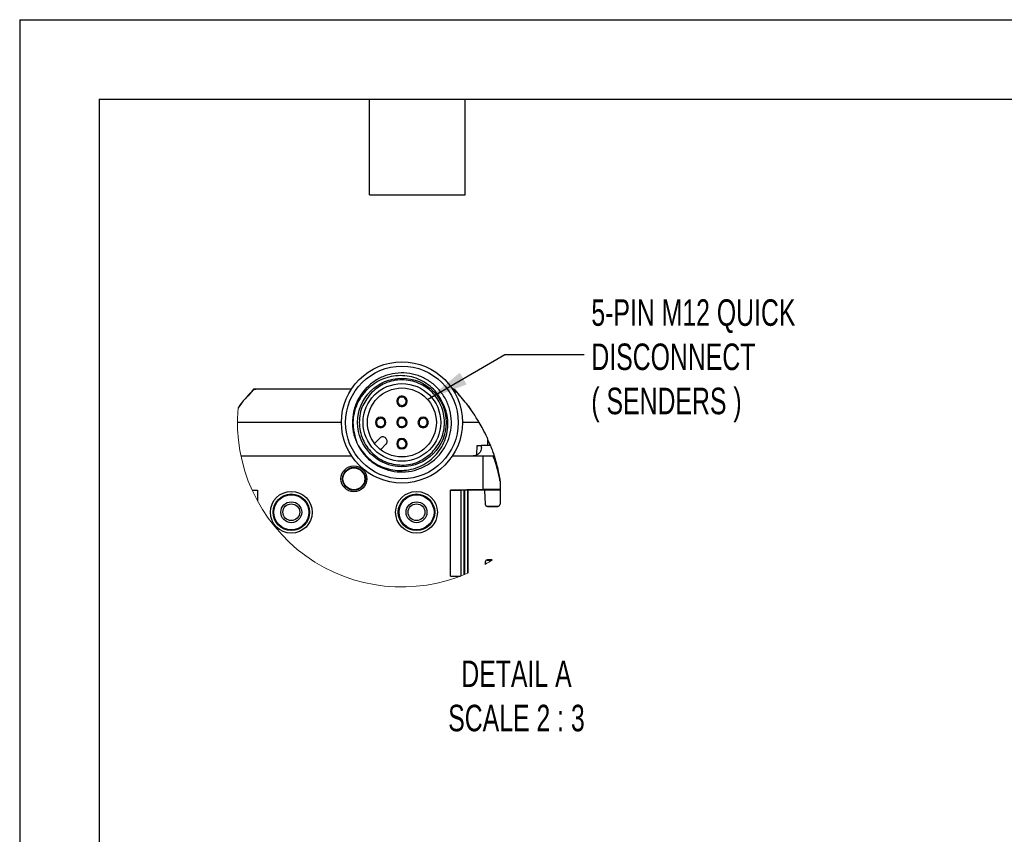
# Model space of a CAD drawing. Header units: millimetres. Extents: x 0 to 1078, y 0 to 756.
# Tile 6 of 10: x 0 to 275, y 528 to 756. Entities that reach past the tile are written whole.
import ezdxf

# ---------------------------------------------------------------- set-up
doc = ezdxf.new("R2010")
doc.units = ezdxf.units.MM
doc.header["$LTSCALE"] = 3.5
doc.layers.add('DIMENSIONS', color=140, linetype='Continuous', lineweight=25)
doc.layers.add('TEXT', color=140, linetype='Continuous', lineweight=25)
doc.styles.add('SLDTEXTSTYLE0', font='TXT', dxfattribs={"width": 0.7})
doc.dimstyles.new('SLDDIMSTYLE2', dxfattribs={"dimtxt": 0.18, "dimasz": 11.557, "dimexe": 0, "dimexo": 0.0625, "dimgap": 0, "dimtad": 0, "dimtih": 1, "dimtoh": 1, "dimdec": 0, "dimrnd": 1e-09, "dimzin": 0, "dimdsep": 46, "dimtxsty": 'Standard', "dimsah": 1, "dimcen": 0.09, "dimadec": 0, "dimazin": 0, "dimtfac": 11.557, "dimtdec": 0, "dimtofl": 0, "dimtmove": 0, "dimatfit": 3, "dimfxl": 0, "dimfrac": 2, "dimtolj": 1, "dimtzin": 0, "dimarcsym": 0})

msp = doc.modelspace()

# ---------------------------------------------------------------- linework, layer by layer
at = {"color": 7, "linetype": 'Continuous'}
for q in [(0.009, 0.009), (977.909, 755.659)]:
    msp.add_line((0.009, 755.659), q, dxfattribs=at)
for p, q in [((65.229, 652.312), (63.887, 650.621)), ((65.229, 652.312), (65.228, 652.312)), ((65.229, 652.312), (65.229, 652.312)), ((65.612, 652.487), (65.611, 652.487)), ((92.709, 652.488), (65.647, 652.488)), ((92.67, 652.43), (65.951, 652.43)), ((121.155, 652.488), (120.926, 652.488)), ((121.155, 652.488), (121.155, 652.488)), ((121.573, 652.312), (122.546, 651.107)), ((121.573, 652.312), (121.573, 652.312)), ((121.574, 652.312), (121.573, 652.312)), ((121.574, 652.312), (123.667, 649.797)), ((61.559, 647.935), (62.431, 649.046)), ((89.901, 643.155), (60.873, 643.155)), ((128.439, 643.155), (123.734, 643.155)), ((100.63, 638.783), (99.165, 637.317)), ((102.363, 638.7), (102.28, 638.783)), ((130.719, 638.472), (130.734, 636.738)), ((130.72, 638.376), (131.569, 636.738)), ((94.217, 637.469), (94.598, 636.689)), ((102.363, 637.05), (100.887, 635.574)), ((127.795, 634.104), (127.818, 636.738)), ((127.818, 636.738), (129.045, 636.738)), ((129.04, 636.135), (129.045, 636.738)), ((131.549, 636.738), (129.045, 636.738)), ((130.939, 637.99), (131.444, 636.738)), ((61.831, 633.822), (92.709, 633.822)), ((120.926, 633.822), (129.568, 633.822)), ((129.568, 624.401), (129.568, 633.822)), ((129.568, 633.822), (132.317, 633.822)), ((134.234, 626.777), (134.227, 626.867)), ((134.227, 626.867), (134.227, 626.867)), ((134.227, 626.867), (134.227, 626.867)), ((134.232, 626.821), (134.227, 626.866)), ((134.227, 626.866), (134.227, 626.866)), ((134.234, 626.777), (134.234, 624.401)), ((64.935, 624.266), (66.451, 624.24)), ((64.954, 624.224), (66.451, 624.24)), ((66.451, 624.24), (66.451, 621.213)), ((129.568, 624.401), (120.351, 624.24)), ((120.351, 624.24), (123.268, 624.209)), ((120.351, 600.237), (120.351, 624.24)), ((123.268, 624.209), (134.234, 624.401)), ((123.268, 624.209), (123.268, 600.267)), ((124.088, 624.223), (124.088, 600.579)), ((124.372, 600.696), (124.372, 624.228)), ((125.193, 624.243), (125.193, 601.044)), ((129.917, 624.244), (125.259, 624.244)), ((125.262, 624.244), (125.262, 601.075)), ((129.917, 624.192), (129.917, 624.244)), ((130.151, 624.197), (129.917, 624.192)), ((129.917, 624.192), (130.07, 620.309)), ((130.151, 624.329), (130.151, 624.197)), ((134.234, 624.275), (130.151, 624.197)), ((134.234, 624.401), (134.234, 624.275)), ((134.234, 624.275), (134.234, 620.363)), ((130.686, 619.748), (133.661, 619.801)), ((130.734, 619.705), (133.651, 619.705)), ((130.07, 604.167), (130.045, 603.514)), ((130.686, 604.728), (131.969, 604.706)), ((132.069, 604.772), (130.734, 604.772)), ((120.351, 600.237), (123.268, 600.267)), ((120.351, 600.237), (123.092, 600.189)), ((123.296, 600.267), (123.268, 600.267))]:
    msp.add_line(p, q)
for centre, radius in [((106.817, 643.155), 16.917), ((106.817, 643.155), 15.75), ((106.817, 643.155), 12.367), ((106.817, 643.155), 10.85), ((106.817, 643.155), 9.625), ((93.401, 627.405), 3.617), ((93.401, 627.405), 3.196), ((93.401, 627.405), 3.066), ((75.901, 618.072), 5.833), ((75.901, 618.072), 5.098), ((75.901, 618.072), 4.894), ((110.901, 618.072), 5.833), ((110.901, 618.072), 5.098), ((110.901, 618.072), 4.894), ((75.901, 618.072), 2.917), ((75.901, 618.072), 2.348), ((110.901, 618.072), 2.917), ((110.901, 618.072), 2.348)]:
    msp.add_circle(centre, radius)
for centre, radius, start, end in [((106.817, 649.095), 1.458, 157.52244, 337.52246), ((106.817, 649.095), 1.458, 337.52244, 157.52246), ((106.817, 649.095), 1.167, 157.5233, 292.52219), ((106.817, 649.095), 1.167, 112.52243, 157.52381), ((106.817, 649.095), 1.167, 337.5233, 112.52219), ((106.817, 649.095), 1.167, 292.52243, 337.52381), ((100.878, 643.155), 1.458, 67.52273, 247.5227), ((100.878, 643.155), 1.167, 67.52228, 202.52264), ((100.878, 643.155), 1.458, 247.52299, 67.52244), ((100.878, 643.155), 1.167, 22.52177, 67.52467), ((106.817, 643.155), 1.458, 337.52294, 157.52259), ((106.817, 643.155), 1.167, 112.52286, 157.52181), ((106.817, 643.155), 1.167, 337.5224, 112.5231), ((112.757, 643.155), 1.458, 67.52275, 247.52271), ((112.757, 643.155), 1.167, 67.52234, 202.52259), ((112.757, 643.155), 1.458, 247.52297, 67.52249), ((112.757, 643.155), 1.167, 22.52175, 67.52479), ((100.878, 643.155), 1.167, 202.5228, 247.52206), ((100.878, 643.155), 1.167, 247.52246, 22.52312), ((106.817, 643.155), 1.458, 157.52231, 337.52322), ((106.817, 643.155), 1.167, 157.52283, 292.52202), ((106.817, 643.155), 1.167, 292.52243, 337.52381), ((112.757, 643.155), 1.167, 202.52278, 247.52218), ((112.757, 643.155), 1.167, 247.52252, 22.52306), ((101.455, 637.958), 1.167, 44.99945, 135.00055), ((101.538, 637.875), 1.167, 314.99985, 45.00015), ((106.817, 637.215), 1.458, 337.52294, 157.52259), ((106.817, 637.215), 1.167, 337.5224, 112.5231), ((106.817, 637.215), 1.458, 157.52294, 337.52259), ((106.817, 637.215), 1.167, 157.5224, 292.5231), ((106.817, 637.215), 1.167, 112.52286, 157.52181), ((106.817, 637.215), 1.167, 292.52286, 337.52181)]:
    msp.add_arc(centre, radius, start, end)
at = {"color": 7, "linetype": 'Continuous', "lineweight": 18}
for centre, radius, start, end in [((106.817, 643.155), 45.945, 174.87119, 293.66852), ((106.814, 643.16), 45.95, 300.36766, 303.34005)]:
    msp.add_arc(centre, radius, start, end, dxfattribs=at)
for points, knots in [([(96.591, 652.46), (95.922, 651.618), (94.586, 649.935), (93.388, 646.91), (92.875, 643.718), (93.122, 640.486), (94.107, 637.401), (95.775, 634.624), (98.041, 632.31), (100.777, 630.576), (103.84, 629.525), (107.063, 629.202), (110.273, 629.638), (113.299, 630.795), (115.971, 632.626), (118.156, 635.018), (119.723, 637.853), (120.602, 640.97), (120.73, 644.207), (120.116, 647.388), (118.779, 650.338), (116.803, 652.905), (114.284, 654.942), (111.366, 656.349), (108.201, 657.04), (104.962, 656.986), (101.823, 656.185), (98.953, 654.683), (96.506, 652.559), (94.617, 649.928), (93.38, 646.932), (92.883, 643.737), (93.084, 640.488), (93.836, 638.474), (94.211, 637.467)], [0, 0, 0, 0, 0.03124209, 0.06249251, 0.09373507, 0.12498584, 0.15622899, 0.1874802, 0.21872437, 0.2499755, 0.2812209, 0.3124718, 0.34371868, 0.3749692, 0.40621763, 0.43746758, 0.46871763, 0.49996705, 0.53121868, 0.5624675, 0.59372063, 0.62496903, 0.6562234, 0.68747153, 0.71872702, 0.7499752, 0.7812315, 0.81248, 0.84373684, 0.87498594, 0.90624311, 0.93749351, 0.96875067, 1, 1, 1, 1]), ([(118.186, 648.721), (117.786, 649.479), (116.982, 651.005), (115.213, 652.916), (113.148, 654.477), (110.041, 655.938), (105.705, 656.537), (100.616, 655.262), (96.421, 652.099), (93.707, 647.653), (92.758, 642.442), (93.73, 639.13), (94.217, 637.469)], [0, 0, 0, 0, 0.0624891, 0.1258635, 0.1887263, 0.2510542, 0.3755392, 0.5006374, 0.6256433, 0.7501324, 0.8746695, 1, 1, 1, 1]), ([(115.232, 634.74), (116.172, 635.914), (118.13, 638.359), (119.037, 643.171), (118.074, 647.888), (115.433, 651.771), (111.551, 654.412), (106.834, 655.375), (102.021, 654.467), (99.577, 652.51), (98.403, 651.569)], [0, 0, 0, 0, 0.1200544, 0.25, 0.3799456, 0.4999999, 0.6200543, 0.75, 0.8799458, 1, 1, 1, 1]), ([(65.112, 652.074), (65.25, 652.187), (65.497, 652.388), (65.813, 652.417), (65.951, 652.43)], [0, 0, 0, 0, 0.5600029, 1, 1, 1, 1]), ([(65.228, 652.312), (65.257, 652.338), (65.314, 652.391), (65.418, 652.445), (65.518, 652.479), (65.584, 652.483), (65.611, 652.485)], [0, 0, 0, 0, 0.270511, 0.5410251, 0.8115328, 1, 1, 1, 1]), ([(65.647, 652.488), (65.608, 652.486), (65.53, 652.482), (65.419, 652.445), (65.315, 652.39), (65.258, 652.338), (65.229, 652.312)], [0, 0, 0, 0, 0.2499946, 0.4999924, 0.7499828, 1, 1, 1, 1]), ([(120.85, 652.43), (121.028, 652.409), (121.344, 652.371), (121.584, 652.165), (121.69, 652.074)], [0, 0, 0, 0, 0.5599954, 1, 1, 1, 1]), ([(121.573, 652.312), (121.504, 652.368), (121.381, 652.467), (121.224, 652.482), (121.155, 652.488)], [0, 0, 0, 0, 0.5599987, 1, 1, 1, 1]), ([(121.155, 652.488), (121.194, 652.486), (121.272, 652.482), (121.384, 652.445), (121.487, 652.391), (121.545, 652.338), (121.574, 652.312)], [0, 0, 0, 0, 0.2500032, 0.5000041, 0.7500099, 1, 1, 1, 1]), ([(65.112, 652.074), (63.663, 650.55), (62.211, 649.021), (61.06, 647.267), (61.057, 647.262)], [0, 0, 0, 0, 0.9971218, 1, 1, 1, 1]), ([(98.403, 651.569), (97.463, 650.396), (95.505, 647.951), (94.598, 643.139), (95.561, 638.421), (98.202, 634.539), (102.084, 631.898), (106.801, 630.935), (111.614, 631.843), (114.058, 633.8), (115.232, 634.74)], [0, 0, 0, 0, 0.1200543, 0.2499999, 0.3799455, 0.5000002, 0.6200543, 0.75, 0.8799456, 1, 1, 1, 1]), ([(128.439, 643.155), (127.323, 644.93), (125.329, 648.099), (122.802, 650.859), (121.69, 652.074)], [0, 0, 0, 0, 0.5599999, 1, 1, 1, 1]), ([(94.598, 636.689), (95.613, 635.286), (97.634, 632.49), (102.332, 630.036), (107.507, 629.465), (112.568, 630.829), (116.701, 634.056), (118.889, 637.854), (119.646, 641.217), (119.683, 643.807), (119.255, 646.373), (118.541, 647.94), (118.186, 648.721)], [0, 0, 0, 0, 0.1253563, 0.2498468, 0.3744732, 0.4991833, 0.6236739, 0.7488104, 0.8114447, 0.8744244, 0.9374094, 1, 1, 1, 1]), ([(125.243, 647.935), (125.363, 647.776), (125.569, 647.504), (125.838, 647.137), (125.988, 646.929), (126.055, 646.837)], [0, 0, 0, 0, 0.4372647, 0.7496899, 1, 1, 1, 1]), ([(130.615, 638.944), (130.237, 639.745), (129.563, 641.175), (128.783, 642.55), (128.439, 643.155)], [0, 0, 0, 0, 0.5600004, 1, 1, 1, 1]), ([(130.615, 638.944), (130.648, 638.859), (130.706, 638.707), (130.715, 638.544), (130.719, 638.472)], [0, 0, 0, 0, 0.5599927, 1, 1, 1, 1]), ([(129.04, 636.135), (129.006, 635.843), (128.934, 635.237), (128.48, 634.583), (127.989, 634.186), (127.573, 633.973), (127.14, 633.844), (126.848, 633.829), (126.707, 633.822)], [0, 0, 0, 0, 0.2396426, 0.498801, 0.6303998, 0.7592981, 0.8831099, 1, 1, 1, 1]), ([(131.549, 636.738), (131.756, 636.196), (132.125, 635.232), (132.445, 634.251), (132.585, 633.822)], [0, 0, 0, 0, 0.5619553, 1, 1, 1, 1]), ([(134.234, 626.777), (134.232, 626.793), (134.222, 626.86), (134.179, 627.128), (133.98, 628.186), (133.623, 629.653), (133.051, 631.742), (132.603, 633.01), (132.317, 633.822)], [0, 0, 0, 0, 0.0069027, 0.0276861, 0.1111921, 0.448665, 0.6467875, 1, 1, 1, 1]), ([(132.418, 634.323), (132.48, 634.173), (132.895, 633.177), (133.072, 632.105), (133.222, 631.195)], [0, 0, 0, 0, 0.1507754, 1, 1, 1, 1]), ([(132.586, 633.822), (132.95, 632.58), (133.57, 630.462), (134.014, 628.175), (134.188, 627.114), (134.216, 626.937), (134.225, 626.882), (134.227, 626.867)], [0, 0, 0, 0, 0.5426201, 0.92496, 0.9765621, 0.9935619, 1, 1, 1, 1]), ([(134.227, 626.865), (134.227, 626.865), (134.227, 626.866), (134.227, 626.866), (134.227, 626.866)], [0, 0, 0, 0, 0.507421, 1, 1, 1, 1]), ([(134.234, 624.401), (134.096, 624.41), (133.527, 624.451), (132.473, 624.429), (131.056, 624.426), (130.071, 624.409), (129.568, 624.401)], [0, 0, 0, 0, 0.0890573, 0.3665996, 0.6764308, 1, 1, 1, 1]), ([(130.07, 620.309), (130.113, 620.159), (130.167, 619.969), (130.357, 619.833), (130.453, 619.787), (130.54, 619.762), (130.614, 619.75), (130.663, 619.749), (130.686, 619.748)], [0, 0, 0, 0, 0.487775, 0.6222454, 0.75434, 0.8396059, 0.9216806, 1, 1, 1, 1]), ([(133.661, 619.801), (133.684, 619.802), (133.732, 619.804), (133.803, 619.818), (133.886, 619.846), (133.978, 619.893), (134.155, 620.03), (134.2, 620.216), (134.234, 620.363)], [0, 0, 0, 0, 0.0794125, 0.162099, 0.2474918, 0.3790022, 0.5123267, 1, 1, 1, 1]), ([(130.686, 604.728), (130.663, 604.728), (130.614, 604.727), (130.54, 604.714), (130.453, 604.689), (130.357, 604.643), (130.167, 604.508), (130.113, 604.317), (130.07, 604.167)], [0, 0, 0, 0, 0.0783197, 0.1603946, 0.2456607, 0.3777557, 0.5122322, 1, 1, 1, 1])]:
    msp.add_open_spline(points, degree=3, knots=knots)
at = {"layer": 'TEXT'}
for p, q in [((22.225, 733.425), (955.675, 733.425)), ((22.225, 733.425), (22.225, 22.225)), ((97.79, 706.755), (97.79, 733.425)), ((124.46, 706.755), (124.46, 733.425)), ((97.79, 706.755), (124.46, 706.755))]:
    msp.add_line(p, q, dxfattribs=at)

# ---------------------------------------------------------------- texts
at = {"layer": 'DIMENSIONS', "char_height": 7.40833, "style": 'SLDTEXTSTYLE0'}
for s, insert, attachment_point in [('5-PIN M12 QUICK^JDISCONNECT^J( SENDERS )', (159.754, 677.553), 1), ('DETAIL A^JSCALE 2 : 3', (138.831, 576.642), 2)]:
    msp.add_mtext(s, dxfattribs=dict(at, insert=insert, attachment_point=attachment_point))

# ---------------------------------------------------------------- leaders
at = {"layer": 'DIMENSIONS'}
msp.add_leader([(113.964, 649.602), (135.537, 662.152), (157.762, 662.152)], dimstyle='SLDDIMSTYLE2', dxfattribs=at)

doc.saveas('drawing.dxf')
